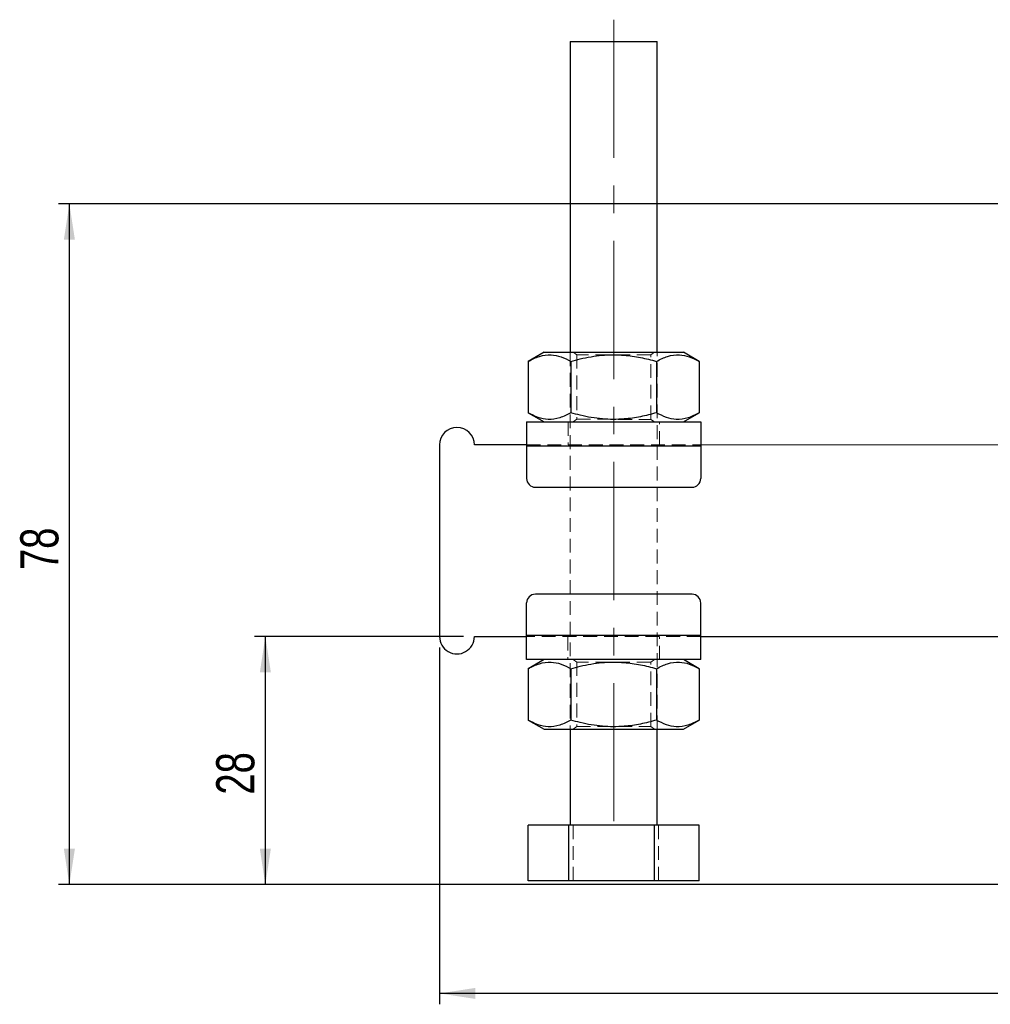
# Model space of a CAD drawing. Header units: millimetres. Extents: x 31 to 397, y 20 to 288.
# Tile 13 of 22: x 31 to 120, y 114 to 205. Entities that reach past the tile are written whole.
import ezdxf

# ---------------------------------------------------------------- set-up
doc = ezdxf.new("R2010")
doc.units = ezdxf.units.MM
doc.linetypes.add('CENTERX2', pattern=[20.32, 12.7, -2.54, 2.54, -2.54])
doc.linetypes.add('HIDDEN', pattern=[1.905, 1.27, -0.635])
doc.layers.add('FORMATO', color=179, linetype='Continuous')
doc.styles.add('SLDTEXTSTYLE0', font='TXT', dxfattribs={"width": 0.75})
doc.dimstyles.new('SLDDIMSTYLE0', dxfattribs={"dimtxt": 3.5, "dimasz": 3.302, "dimexe": 0, "dimexo": 0.0625, "dimgap": 0.875, "dimtad": 1, "dimdec": 0, "dimlfac": 1.25, "dimrnd": 1e-09, "dimzin": 12, "dimdsep": 46, "dimtxsty": 'SLDTEXTSTYLE0', "dimsah": 1, "dimcen": 0.09, "dimadec": 0, "dimazin": 3, "dimtfac": 1, "dimtofl": 0, "dimtmove": 0, "dimatfit": 3, "dimfxl": 0, "dimfrac": 2, "dimtolj": 1, "dimtzin": 12, "dimarcsym": 0})
doc.dimstyles.new('SLDDIMSTYLE1', dxfattribs={"dimtxt": 3.5, "dimasz": 3.302, "dimexe": 0, "dimexo": 0.0625, "dimgap": 0.875, "dimtad": 1, "dimdec": 0, "dimlfac": 1.25, "dimrnd": 1e-09, "dimzin": 12, "dimdsep": 46, "dimtxsty": 'SLDTEXTSTYLE0', "dimsah": 1, "dimcen": 0.09, "dimadec": 0, "dimazin": 3, "dimtfac": 1, "dimtdec": 0, "dimtofl": 0, "dimtmove": 0, "dimatfit": 3, "dimfxl": 0, "dimfrac": 2, "dimtolj": 1, "dimtzin": 12, "dimarcsym": 0})

# ---------------------------------------------------------------- blocks, each defined once
blk = doc.blocks.new('_D')
at = {"layer": 'FORMATO'}
for p, q in [((71.551, 148.117), (52.351, 148.117)), ((53.35, 125.324), (53.351, 148.117)), ((148.35, 125.32), (52.35, 125.324))]:
    blk.add_line(p, q, dxfattribs=at)
for points in [[(53.351, 148.117), (52.843, 144.815), (53.859, 144.815)], [(53.35, 125.324), (53.858, 128.626), (52.842, 128.626)]]:
    blk.add_solid(points, dxfattribs=at)
at = {"layer": 'FORMATO', "insert": (48.839, 133.586), "char_height": 3.5, "attachment_point": 1, "rotation": 89.99755, "style": 'SLDTEXTSTYLE0'}
blk.add_mtext('28', dxfattribs=at)
blk = doc.blocks.new('_D_1')
at = {"layer": 'FORMATO'}
for p, q in [((158.352, 187.873), (34.35, 187.873)), ((35.35, 125.32), (35.35, 187.873)), ((156.35, 125.32), (34.35, 125.32))]:
    blk.add_line(p, q, dxfattribs=at)
for points in [[(35.35, 187.873), (34.842, 184.571), (35.858, 184.571)], [(35.35, 125.32), (35.858, 128.622), (34.842, 128.622)]]:
    blk.add_solid(points, dxfattribs=at)
at = {"layer": 'FORMATO', "insert": (30.839, 154.218), "char_height": 3.5, "attachment_point": 1, "rotation": 90, "style": 'SLDTEXTSTYLE0'}
blk.add_mtext('78', dxfattribs=at)
blk = doc.blocks.new('_D_3')
at = {"layer": 'FORMATO'}
for p, q in [((69.351, 147.117), (69.351, 114.32)), ((206.95, 138.553), (206.95, 114.32)), ((206.95, 115.32), (69.351, 115.32))]:
    blk.add_line(p, q, dxfattribs=at)
for points in [[(69.351, 115.32), (72.653, 114.812), (72.653, 115.828)], [(206.95, 115.32), (203.648, 115.828), (203.648, 114.812)]]:
    blk.add_solid(points, dxfattribs=at)
at = {"layer": 'FORMATO', "insert": (129.436, 119.832), "char_height": 3.5, "attachment_point": 1, "style": 'SLDTEXTSTYLE0'}
blk.add_mtext('172', dxfattribs=at)

msp = doc.modelspace()

# ---------------------------------------------------------------- linework, layer by layer
at = {"color": 7, "linetype": 'Continuous', "lineweight": 25}
for p, q in [((81.35286, 202.796204), (81.351638, 174.236203)), ((89.351636, 174.23586), (89.352858, 202.795858)), ((78.951639, 174.236304), (77.49964, 173.398075)), ((93.203563, 173.397402), (91.751635, 174.235756)), ((77.49964, 173.398075), (77.499438, 168.674659)), ((81.425619, 173.397908), (81.425417, 168.674491)), ((89.277584, 173.397572), (89.277381, 168.674154)), ((93.203563, 173.397402), (93.20336, 168.673986)), ((77.499438, 168.674659), (78.951365, 167.836305)), ((91.751361, 167.835756), (93.20336, 168.673986)), ((77.351362, 167.836373), (93.351364, 167.835688)), ((69.351274, 165.716716), (69.350517, 148.116716)), ((77.351272, 165.716373), (72.551275, 165.716579)), ((77.351266, 165.636373), (77.351141, 162.636373)), ((77.351266, 165.636373), (93.351269, 165.635688)), ((93.351269, 165.635688), (93.351138, 162.635688)), ((143.351272, 165.713546), (93.351275, 165.715688)), ((78.151107, 161.836339), (92.551106, 161.835722)), ((77.350521, 148.196374), (77.350652, 151.196374)), ((92.550683, 151.995722), (78.150684, 151.99634)), ((93.350524, 148.195688), (93.350649, 151.195688)), ((72.550518, 148.116579), (77.350521, 148.116374)), ((93.350524, 148.195688), (77.350521, 148.196374)), ((93.350518, 148.115688), (159.350518, 148.11286)), ((93.350429, 145.995688), (77.350426, 145.996374)), ((78.950429, 145.996305), (77.49843, 145.158076)), ((93.202353, 145.157403), (91.750425, 145.995757)), ((77.49843, 145.158076), (77.498228, 140.434659)), ((81.424409, 145.157908), (81.424207, 140.434491)), ((89.276374, 145.157571), (89.276171, 140.434154)), ((93.202353, 145.157403), (93.20215, 140.433986)), ((77.498228, 140.434659), (78.950155, 139.596305)), ((91.750151, 139.595757), (93.20215, 140.433986)), ((81.350154, 139.596202), (81.349778, 130.796202)), ((89.349777, 130.79586), (89.350152, 139.59586)), ((77.500516, 125.676367), (77.500737, 130.796368)), ((81.239635, 130.796207), (77.500737, 130.796368)), ((81.239414, 125.676207), (81.239635, 130.796207)), ((89.088673, 130.79587), (81.239635, 130.796207)), ((89.088452, 125.675871), (89.088673, 130.79587)), ((93.198812, 130.795694), (89.088673, 130.79587)), ((93.198592, 125.675694), (93.198812, 130.795694)), ((81.239414, 125.676207), (77.500516, 125.676367)), ((89.088452, 125.675871), (81.239414, 125.676207)), ((93.198592, 125.675694), (89.088452, 125.675871))]:
    msp.add_line(p, q, dxfattribs=at)
at = {"color": 7, "linetype": 'HIDDEN', "lineweight": 18}
for p, q in [((81.351638, 174.236203), (81.350154, 139.596202)), ((81.613028, 174.236191), (81.951624, 173.999081)), ((81.951624, 173.999081), (81.951374, 168.073274)), ((88.751376, 168.072981), (88.751626, 173.998789)), ((88.751626, 173.998789), (89.090246, 174.235869)), ((89.350152, 139.59586), (89.351636, 174.23586)), ((81.151361, 167.836211), (81.151271, 165.716211)), ((81.951374, 168.073274), (81.612754, 167.836192)), ((89.089972, 167.835871), (88.751376, 168.072981)), ((89.55127, 165.715852), (89.551366, 167.83585)), ((77.351266, 165.636373), (93.351269, 165.635688)), ((77.351272, 165.716373), (93.351275, 165.715688)), ((93.350524, 148.195688), (77.350521, 148.196374)), ((93.350518, 148.115688), (77.350521, 148.116374)), ((81.15052, 148.116211), (81.150425, 145.996211)), ((89.55043, 145.995851), (89.550519, 148.115851)), ((81.611818, 145.996191), (81.95042, 145.75908)), ((81.95042, 145.75908), (81.950164, 139.833273)), ((88.750166, 139.832982), (88.750416, 145.758789)), ((88.750416, 145.758789), (89.089036, 145.995871)), ((81.950164, 139.833273), (81.611544, 139.596191)), ((89.088762, 139.595871), (88.750166, 139.832982)), ((81.610662, 125.676192), (81.610883, 130.79619)), ((89.4597, 125.675855), (89.45992, 130.795855))]:
    msp.add_line(p, q, dxfattribs=at)
at = {"color": 7, "linetype": 'Continuous', "lineweight": 25, "flags": 128}
for points in [[(81.35286, 202.796204), (81.374306, 202.796204), (81.531453, 202.796192), (81.835455, 202.79618), (82.274628, 202.796162), (82.832098, 202.796138), (83.486438, 202.796108), (84.2125, 202.796079), (84.982389, 202.796049), (85.766512, 202.796013), (86.534745, 202.795983), (87.257552, 202.795947), (87.907166, 202.795924), (88.458622, 202.7959), (88.89072, 202.795882), (89.186865, 202.795864), (89.335668, 202.795858), (89.352858, 202.795858)], [(78.951639, 174.236304), (79.026646, 174.236301), (79.249901, 174.236292), (79.616177, 174.236278), (80.116892, 174.236254), (80.740297, 174.23623), (81.471795, 174.236197), (82.294232, 174.236161), (83.188331, 174.236123), (84.133137, 174.236084), (85.106498, 174.236042), (86.085612, 174.236), (87.047518, 174.235959), (87.969679, 174.23592), (88.830471, 174.235881), (89.609725, 174.235848), (90.28917, 174.235819), (90.852881, 174.235795), (91.287655, 174.235777), (91.583288, 174.235765), (91.73286, 174.235756), (91.751635, 174.235756)], [(77.351362, 167.836373), (77.351362, 167.794102), (77.351356, 167.668908), (77.35135, 167.465607), (77.351338, 167.192008), (77.35132, 166.858628), (77.351308, 166.478277), (77.35129, 166.065573), (77.351266, 165.636373)], [(93.351364, 167.835688), (93.351364, 167.793416), (93.351358, 167.668223), (93.351346, 167.464922), (93.351335, 167.191323), (93.351323, 166.857942), (93.351305, 166.477592), (93.351287, 166.064888), (93.351269, 165.635688)], [(77.350426, 145.996374), (77.350432, 146.038646), (77.350432, 146.163839), (77.350444, 146.367141), (77.350456, 146.640739), (77.350468, 146.974119), (77.350486, 147.35447), (77.350503, 147.767175), (77.350521, 148.196374)], [(93.350429, 145.995688), (93.350429, 146.037961), (93.350435, 146.163153), (93.350441, 146.366455), (93.350452, 146.640053), (93.35047, 146.973434), (93.350488, 147.353785), (93.350506, 147.766489), (93.350524, 148.195688)], [(78.950155, 139.596305), (79.025162, 139.596302), (79.248417, 139.596292), (79.614693, 139.596277), (80.115408, 139.596255), (80.738813, 139.596228), (81.470311, 139.596197), (82.292748, 139.596162), (83.186847, 139.596123), (84.131652, 139.596083), (85.105014, 139.596041), (86.084128, 139.596), (87.046033, 139.595958), (87.968195, 139.595918), (88.828987, 139.595882), (89.60824, 139.595848), (90.287686, 139.595819), (90.851397, 139.595795), (91.286171, 139.595777), (91.581804, 139.595764), (91.731376, 139.595757), (91.750151, 139.595757)]]:
    msp.add_lwpolyline(points, dxfattribs=at)
at = {"color": 7, "linetype": 'HIDDEN', "lineweight": 18, "flags": 128}
for points in [[(88.751626, 173.998789), (88.731694, 173.998789), (88.573647, 173.998795), (88.264942, 173.99881), (87.820012, 173.998828), (87.259662, 173.998851), (86.610097, 173.998881), (85.901684, 173.998911), (85.167557, 173.998941), (84.442032, 173.998974), (83.75904, 173.999003), (83.150512, 173.999027), (82.64491, 173.999051), (82.265872, 173.999066), (82.031119, 173.999078), (81.951624, 173.999081)], [(81.951374, 168.073274), (81.971306, 168.073272), (82.129354, 168.073266), (82.438058, 168.073253), (82.882989, 168.073233), (83.443338, 168.073209), (84.092903, 168.073181), (84.801317, 168.073151), (85.535443, 168.07312), (86.260969, 168.073089), (86.94396, 168.073059), (87.552488, 168.073034), (88.05809, 168.073011), (88.437128, 168.072995), (88.671881, 168.072986), (88.751376, 168.072981), (88.751376, 168.072981)], [(88.750416, 145.758789), (88.730484, 145.758789), (88.572437, 145.758796), (88.263732, 145.758809), (87.818802, 145.758828), (87.258452, 145.758852), (86.608887, 145.75888), (85.900474, 145.758911), (85.166347, 145.758942), (84.440822, 145.758973), (83.75783, 145.759002), (83.149302, 145.759028), (82.6437, 145.75905), (82.264662, 145.759066), (82.029909, 145.759076), (81.95042, 145.75908)], [(81.950164, 139.833273), (81.970096, 139.833272), (82.128144, 139.833266), (82.436848, 139.833252), (82.881779, 139.833234), (83.442128, 139.83321), (84.091693, 139.833181), (84.800107, 139.833151), (85.534233, 139.83312), (86.259759, 139.833089), (86.94275, 139.833059), (87.551278, 139.833033), (88.05688, 139.833012), (88.435918, 139.832995), (88.670671, 139.832985), (88.750166, 139.832982), (88.750166, 139.832982)]]:
    msp.add_lwpolyline(points, dxfattribs=at)
at = {"color": 7, "linetype": 'Continuous', "lineweight": 25}
for centre, radius, start, end in [((70.951273, 165.716648), 1.6, 359.99754517, 179.99754517), ((78.151141, 162.636339), 0.8, 179.99754517, 269.99754517), ((92.551141, 162.635722), 0.8, 269.99754517, 359.99754517), ((78.15065, 151.196339), 0.8, 89.99754517, 179.99754517), ((92.55065, 151.195722), 0.8, 359.99754517, 89.99754517), ((70.950518, 148.116648), 1.6, 179.99754517, 359.99754517)]:
    msp.add_arc(centre, radius, start, end, dxfattribs=at)
for points, knots in [([(77.49964, 173.398075), (77.840395, 173.573484), (78.529294, 173.928104), (79.549969, 174.057799), (80.525656, 173.867324), (81.123805, 173.555333), (81.425619, 173.397908)], [0, 0, 0, 0, 0.26460495, 0.534947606, 0.765342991, 1, 1, 1, 1]), ([(81.425619, 173.397908), (81.710542, 173.476082), (82.639518, 173.730962), (84.269649, 174.011928), (86.131777, 174.022327), (87.812205, 173.786772), (88.787339, 173.527779), (89.277584, 173.397572)], [0, 0, 0, 0, 0.111258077, 0.362750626, 0.620315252, 0.80911478, 1, 1, 1, 1]), ([(89.277584, 173.397572), (89.618338, 173.572979), (90.307237, 173.927596), (91.327919, 174.057293), (92.303606, 173.866818), (92.90175, 173.554827), (93.203563, 173.397402)], [0, 0, 0, 0, 0.264604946, 0.534947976, 0.765343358, 1, 1, 1, 1]), ([(81.425417, 168.674491), (81.084661, 168.499083), (80.395762, 168.144464), (79.375089, 168.014768), (78.399393, 168.205243), (77.801249, 168.517234), (77.499438, 168.674659)], [0, 0, 0, 0, 0.264604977, 0.534947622, 0.765343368, 1, 1, 1, 1]), ([(89.277381, 168.674154), (88.792094, 168.545205), (87.817018, 168.286109), (86.153554, 168.052084), (84.286809, 168.058383), (82.655738, 168.336818), (81.710329, 168.596294), (81.425417, 168.674491)], [0, 0, 0, 0, 0.188964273, 0.379682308, 0.630819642, 0.888742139, 1, 1, 1, 1]), ([(93.20336, 168.673986), (92.862605, 168.498579), (92.173706, 168.143961), (91.153031, 168.014264), (90.177344, 168.20474), (89.579196, 168.51673), (89.277381, 168.674154)], [0, 0, 0, 0, 0.264604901, 0.53494759, 0.765343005, 1, 1, 1, 1]), ([(77.49843, 145.158076), (77.839185, 145.333483), (78.528085, 145.688102), (79.548759, 145.817798), (80.524446, 145.627323), (81.122595, 145.315332), (81.424409, 145.157908)], [0, 0, 0, 0, 0.264604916, 0.53494759, 0.765342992, 1, 1, 1, 1]), ([(81.424409, 145.157908), (81.709333, 145.236081), (82.638308, 145.490963), (84.268439, 145.771929), (86.130568, 145.782328), (87.810995, 145.546771), (88.786129, 145.287779), (89.276374, 145.157571)], [0, 0, 0, 0, 0.111258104, 0.362750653, 0.620315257, 0.809114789, 1, 1, 1, 1]), ([(89.276374, 145.157571), (89.617128, 145.332979), (90.306027, 145.687598), (91.326709, 145.817293), (92.302396, 145.626819), (92.90054, 145.314828), (93.202353, 145.157403)], [0, 0, 0, 0, 0.264604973, 0.534947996, 0.765343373, 1, 1, 1, 1]), ([(81.424207, 140.434491), (81.083451, 140.259083), (80.394552, 139.904464), (79.373879, 139.774769), (78.398183, 139.965243), (77.800039, 140.277234), (77.498228, 140.434659)], [0, 0, 0, 0, 0.264604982, 0.534947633, 0.765343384, 1, 1, 1, 1]), ([(89.276171, 140.434154), (88.790884, 140.305205), (87.815808, 140.046109), (86.152344, 139.812083), (84.285599, 139.818383), (82.654528, 140.096817), (81.709119, 140.356294), (81.424207, 140.434491)], [0, 0, 0, 0, 0.188964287, 0.379682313, 0.630819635, 0.88874212, 1, 1, 1, 1]), ([(93.20215, 140.433986), (92.861395, 140.258578), (92.172496, 139.90396), (91.151821, 139.774264), (90.176134, 139.964739), (89.577986, 140.27673), (89.276171, 140.434154)], [0, 0, 0, 0, 0.26460491, 0.5349475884, 0.7653429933, 1, 1, 1, 1])]:
    msp.add_open_spline(points, degree=3, knots=knots, dxfattribs=at)
at = {"layer": 'FORMATO', "linetype": 'CENTERX2', "lineweight": 18}
msp.add_line((85.352947, 204.796031), (85.349691, 128.796031), dxfattribs=at)

# ---------------------------------------------------------------- dimensions: what is measured, and where the dimension line sits
at = {"layer": 'FORMATO'}
for base, p1, p2, angle, picture, middle in [((35.35045, 187.87286), (157.350469, 125.320061), (159.351879, 187.87286), 90, '_D_1', (35.35045, 156.803921)), ((53.350962, 148.117402), (149.350469, 125.320061), (72.550518, 148.116579), 89.99754517, '_D', (53.35045, 136.172309))]:
    dim = msp.add_linear_dim(base=base, p1=p1, p2=p2, angle=angle, dimstyle='SLDDIMSTYLE0', dxfattribs=at)
    dim.commit()
    dim.dimension.update_dxf_attribs({"geometry": picture, "text_midpoint": middle, "dimtype": 160})
dim = msp.add_linear_dim(base=(69.350518, 115.320041), p1=(206.950469, 139.552861), p2=(69.350518, 148.116716), dimstyle='SLDDIMSTYLE1', dxfattribs=at)
dim.commit()
dim.dimension.update_dxf_attribs({"geometry": '_D_3', "text_midpoint": (133.315586, 115.320041), "dimtype": 160})

doc.saveas('drawing.dxf')
